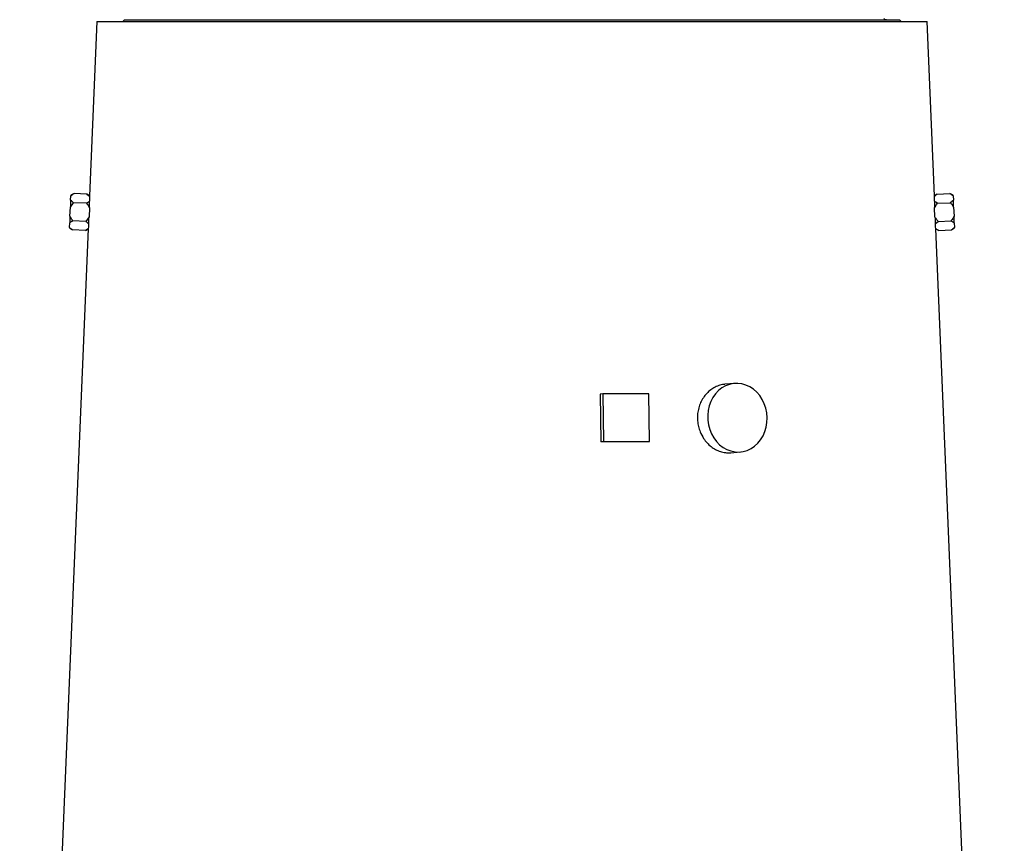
# Model space of a CAD drawing. Header units: millimetres. Extents: x 1240 to 2170, y 618 to 2781.
# Tile 7 of 9: x 1368 to 1884, y 1847 to 2279. Entities that reach past the tile are written whole.
import ezdxf

# ---------------------------------------------------------------- set-up
doc = ezdxf.new("R2010")
doc.units = ezdxf.units.MM

msp = doc.modelspace()

# ---------------------------------------------------------------- linework, layer by layer
at = {"color": 7, "linetype": 'Continuous', "lineweight": 25}
for p, q in [((1408.41, 2278.1), (1404.56, 2186.73)), ((1408.41, 2278.1), (1843.42, 2278.1)), ((1422.91, 2279.1), (1421.91, 2278.1)), ((1422.91, 2279.1), (1828.91, 2279.1)), ((1829.91, 2278.1), (1828.91, 2279.1)), ((1847.27, 2186.71), (1843.42, 2278.1)), ((1396.39, 2187.94), (1394.72, 2187.06)), ((1403.11, 2187.65), (1396.39, 2187.94)), ((1848.72, 2187.65), (1855.43, 2187.94)), ((1857.11, 2187.06), (1855.43, 2187.94)), ((1394.45, 2180.85), (1396.19, 2183.19)), ((1394.61, 2184.47), (1394.7, 2186.8)), ((1402.91, 2182.91), (1396.19, 2183.19)), ((1404.56, 2186.73), (1403.11, 2187.65)), ((1403.11, 2187.65), (1404.56, 2186.53)), ((1404.56, 2186.53), (1404.56, 2186.62)), ((1848.72, 2187.65), (1847.26, 2186.72)), ((1848.92, 2182.91), (1855.63, 2183.19)), ((1857.12, 2186.8), (1857.22, 2184.47)), ((1394.26, 2176.18), (1394.45, 2180.85)), ((1404.44, 2180.43), (1404.25, 2175.76)), ((1847.58, 2175.76), (1847.38, 2180.43)), ((1857.37, 2180.85), (1857.57, 2176.18)), ((1394.01, 2170.23), (1394.1, 2172.57)), ((1402.51, 2173.42), (1395.8, 2173.7)), ((1404.25, 2175.76), (1402.51, 2173.42)), ((1847.79, 2172.21), (1849.32, 2173.42)), ((1849.32, 2173.42), (1856.03, 2173.7)), ((1857.72, 2172.57), (1857.82, 2170.23)), ((1403.83, 2169.47), (1367.91, 1316.1)), ((1394, 2169.97), (1395.6, 2168.96)), ((1402.31, 2168.68), (1395.6, 2168.96)), ((1402.31, 2168.68), (1403.83, 2169.47)), ((1403.84, 2169.58), (1403.85, 2169.68)), ((1883.92, 1316.1), (1847.99, 2169.47)), ((1847.99, 2169.47), (1849.52, 2168.68)), ((1849.52, 2168.68), (1856.23, 2168.96)), ((1856.23, 2168.96), (1857.83, 2169.97)), ((1742.53, 2088.45), (1737.53, 2088.03)), ((1673.56, 2083.04), (1672.17, 2082.81)), ((1672.17, 2082.81), (1672.45, 2057.83)), ((1673.56, 2083.04), (1673.83, 2058.06)), ((1697.7, 2083.04), (1673.56, 2083.04)), ((1697.98, 2058.06), (1697.7, 2083.04)), ((1673.83, 2058.06), (1672.45, 2057.83)), ((1673.83, 2058.06), (1697.98, 2058.06)), ((1697.98, 2058.06), (1696.59, 2057.83)), ((1740.55, 2052.16), (1745.55, 2052.58))]:
    msp.add_line(p, q, dxfattribs=at)
at = {"color": 7, "linetype": 'Continuous', "lineweight": 25, "flags": 128}
for points in [[(1394.61, 2184.47), (1394.59, 2184.08), (1394.57, 2183.67), (1394.55, 2183.24), (1394.54, 2182.79), (1394.52, 2182.32), (1394.5, 2181.84), (1394.47, 2181.35), (1394.45, 2180.85)], [(1394.72, 2187.06), (1394.71, 2187.04), (1394.71, 2186.99), (1394.71, 2186.91), (1394.7, 2186.8)], [(1857.12, 2186.8), (1857.12, 2186.91), (1857.11, 2186.99), (1857.11, 2187.04), (1857.11, 2187.06)], [(1857.37, 2180.85), (1857.35, 2181.35), (1857.33, 2181.84), (1857.31, 2182.32), (1857.29, 2182.79), (1857.27, 2183.24), (1857.25, 2183.67), (1857.24, 2184.08), (1857.22, 2184.47)], [(1404.45, 2180.66), (1404.45, 2180.63), (1404.45, 2180.6), (1404.45, 2180.57), (1404.45, 2180.54), (1404.45, 2180.52), (1404.45, 2180.49), (1404.45, 2180.46), (1404.44, 2180.43)], [(1847.38, 2180.43), (1847.38, 2180.46), (1847.38, 2180.49), (1847.38, 2180.52), (1847.38, 2180.54), (1847.38, 2180.57), (1847.37, 2180.6), (1847.37, 2180.63), (1847.37, 2180.66)], [(1394.26, 2176.18), (1394.24, 2175.68), (1394.22, 2175.19), (1394.2, 2174.71), (1394.18, 2174.24), (1394.16, 2173.8), (1394.14, 2173.37), (1394.12, 2172.96), (1394.1, 2172.57)], [(1404.25, 2175.76), (1404.25, 2175.74), (1404.25, 2175.71), (1404.24, 2175.68), (1404.24, 2175.65), (1404.24, 2175.63), (1404.24, 2175.6), (1404.24, 2175.57), (1404.24, 2175.54)], [(1847.59, 2175.54), (1847.59, 2175.57), (1847.59, 2175.6), (1847.58, 2175.63), (1847.58, 2175.65), (1847.58, 2175.68), (1847.58, 2175.71), (1847.58, 2175.74), (1847.58, 2175.76)], [(1857.72, 2172.57), (1857.71, 2172.96), (1857.69, 2173.37), (1857.67, 2173.8), (1857.65, 2174.24), (1857.63, 2174.71), (1857.61, 2175.19), (1857.59, 2175.68), (1857.57, 2176.18)], [(1394.01, 2170.23), (1394, 2170.12), (1394, 2170.04), (1394, 2169.99), (1394, 2169.97)], [(1857.83, 2169.97), (1857.83, 2169.99), (1857.83, 2170.04), (1857.83, 2170.12), (1857.82, 2170.23)], [(1759.63, 2070.52), (1759.43, 2073.02), (1758.92, 2075.47), (1758.13, 2077.83), (1757.06, 2080.05), (1755.74, 2082.08), (1754.19, 2083.88), (1752.44, 2085.43), (1750.53, 2086.68), (1748.5, 2087.62), (1746.38, 2088.23), (1744.21, 2088.49), (1742.04, 2088.4), (1739.9, 2087.97), (1737.85, 2087.19), (1735.92, 2086.09), (1734.15, 2084.69), (1732.56, 2083.01), (1731.21, 2081.09), (1730.1, 2078.96), (1729.26, 2076.67), (1728.71, 2074.26), (1728.46, 2071.77), (1728.52, 2069.26), (1728.87, 2066.78), (1729.52, 2064.37), (1730.45, 2062.07), (1731.65, 2059.95), (1733.09, 2058.02), (1734.74, 2056.34), (1736.57, 2054.94), (1738.55, 2053.84), (1740.64, 2053.07), (1742.79, 2052.63), (1744.96, 2052.54), (1747.12, 2052.81), (1749.22, 2053.41), (1751.21, 2054.35), (1753.07, 2055.61), (1754.75, 2057.15), (1756.23, 2058.96), (1757.46, 2060.99), (1758.44, 2063.2), (1759.13, 2065.56), (1759.53, 2068.01), (1759.63, 2070.52)]]:
    msp.add_lwpolyline(points, dxfattribs=at)
at = {"color": 7, "linetype": 'Continuous', "lineweight": 25}
msp.add_arc((1822.51, 2282.1), 3, 234.7371, 270.003, dxfattribs=at)
for centre, major_axis, ratio, start_param, end_param in [((1626.31, 2175.14), (221.63, -14), 0.576498, 3.162023, 3.181866), ((1625.52, 2175.14), (221.63, 14), 0.576498, 6.242912, 6.262755), ((1626.31, 2156.12), (222.43, -14.05), 0.576498, 3.125637, 3.145427), ((1625.52, 2156.12), (222.43, 14.05), 0.576498, 6.279351, 6.299141), ((1625.81, 2048.28), (227.18, 2.48), 0.04066, 1.253503, 1.363603)]:
    msp.add_ellipse(centre, major_axis=major_axis, ratio=ratio, start_param=start_param, end_param=end_param, dxfattribs=at)
for points, knots in [([(1394.7, 2186.8), (1395.05, 2187.08), (1395.55, 2187.49), (1396.2, 2187.83), (1396.39, 2187.94)], [0, 0, 0, 0, 0.695918, 1, 1, 1, 1]), ([(1855.43, 2187.94), (1855.87, 2187.7), (1856.51, 2187.34), (1856.98, 2186.93), (1857.12, 2186.8)], [0, 0, 0, 0, 0.685947, 1, 1, 1, 1]), ([(1396.19, 2183.19), (1395.91, 2183.38), (1395.3, 2183.78), (1394.85, 2184.23), (1394.61, 2184.47)], [0, 0, 0, 0, 0.467967, 1, 1, 1, 1]), ([(1404.53, 2183.98), (1404.41, 2183.88), (1403.95, 2183.49), (1403.35, 2183.15), (1402.91, 2182.91)], [0, 0, 0, 0, 0.2727446, 1, 1, 1, 1]), ([(1402.91, 2182.91), (1403.36, 2182.31), (1403.95, 2181.52), (1404.35, 2180.63), (1404.44, 2180.43)], [0, 0, 0, 0, 0.768694, 1, 1, 1, 1]), ([(1404.45, 2180.66), (1404.46, 2180.97), (1404.47, 2181.27), (1404.49, 2181.86), (1404.5, 2182.15), (1404.51, 2182.71), (1404.51, 2182.97), (1404.52, 2183.5), (1404.53, 2183.75), (1404.53, 2183.98)], [0, 0, 0, 0, 0.25, 0.25, 0.5, 0.5, 0.75, 0.75, 1, 1, 1, 1]), ([(1847.27, 2186.53), (1847.52, 2186.76), (1847.95, 2187.15), (1848.49, 2187.51), (1848.72, 2187.65)], [0, 0, 0, 0, 0.587342, 1, 1, 1, 1]), ([(1847.27, 2186.71), (1847.27, 2186.72), (1847.27, 2186.78), (1847.27, 2186.65), (1847.27, 2186.53)], [0, 0, 0, 0, 0.109002, 1, 1, 1, 1]), ([(1847.29, 2183.98), (1847.3, 2183.75), (1847.3, 2183.5), (1847.31, 2182.98), (1847.32, 2182.71), (1847.34, 2181.86), (1847.35, 2181.27), (1847.37, 2180.66)], [0, 0, 0, 0, 0.25, 0.25, 0.5, 0.5, 1, 1, 1, 1]), ([(1848.92, 2182.91), (1848.62, 2183.07), (1848.01, 2183.4), (1847.54, 2183.79), (1847.29, 2183.98)], [0, 0, 0, 0, 0.487916, 1, 1, 1, 1]), ([(1847.38, 2180.43), (1847.81, 2181.23), (1848.28, 2182.1), (1848.88, 2182.86), (1848.92, 2182.91)], [0, 0, 0, 0, 0.934502, 1, 1, 1, 1]), ([(1857.22, 2184.47), (1857.21, 2184.45), (1856.81, 2184), (1856.21, 2183.59), (1855.63, 2183.19)], [0, 0, 0, 0, 0.02908, 1, 1, 1, 1]), ([(1855.63, 2183.19), (1855.97, 2182.82), (1856.63, 2182.1), (1857.13, 2181.26), (1857.37, 2180.85)], [0, 0, 0, 0, 0.5152084, 1, 1, 1, 1]), ([(1394.1, 2172.57), (1394.23, 2172.68), (1394.7, 2173.1), (1395.33, 2173.45), (1395.8, 2173.7)], [0, 0, 0, 0, 0.274991, 1, 1, 1, 1]), ([(1395.8, 2173.7), (1395.34, 2174.31), (1394.75, 2175.09), (1394.35, 2175.98), (1394.26, 2176.18)], [0, 0, 0, 0, 0.769203, 1, 1, 1, 1]), ([(1402.51, 2173.42), (1402.79, 2173.23), (1403.38, 2172.85), (1403.81, 2172.43), (1404.04, 2172.21)], [0, 0, 0, 0, 0.4918001, 1, 1, 1, 1]), ([(1404.04, 2172.21), (1404.05, 2172.36), (1404.1, 2173.22), (1404.18, 2174.38), (1404.23, 2175.42), (1404.24, 2175.54)], [0, 0, 0, 0, 0.150639, 0.894899, 1, 1, 1, 1]), ([(1849.32, 2173.42), (1848.98, 2173.79), (1848.32, 2174.52), (1847.82, 2175.36), (1847.58, 2175.76)], [0, 0, 0, 0, 0.515064, 1, 1, 1, 1]), ([(1847.59, 2175.54), (1847.61, 2175.08), (1847.68, 2173.86), (1847.75, 2172.84), (1847.79, 2172.21)], [0, 0, 0, 0, 0.379815, 1, 1, 1, 1]), ([(1857.57, 2176.18), (1857.14, 2175.38), (1856.68, 2174.52), (1856.07, 2173.75), (1856.03, 2173.7)], [0, 0, 0, 0, 0.934461, 1, 1, 1, 1]), ([(1856.03, 2173.7), (1856.33, 2173.54), (1856.98, 2173.19), (1857.46, 2172.78), (1857.72, 2172.57)], [0, 0, 0, 0, 0.466325, 1, 1, 1, 1]), ([(1395.6, 2168.96), (1395.03, 2169.35), (1394.43, 2169.75), (1394.03, 2170.21), (1394.01, 2170.23)], [0, 0, 0, 0, 0.952461, 1, 1, 1, 1]), ([(1403.85, 2169.68), (1403.54, 2169.44), (1403.08, 2169.09), (1402.5, 2168.78), (1402.31, 2168.68)], [0, 0, 0, 0, 0.658822, 1, 1, 1, 1]), ([(1847.98, 2169.68), (1847.98, 2169.59), (1847.99, 2169.46), (1847.99, 2169.52), (1847.99, 2169.55)], [0, 0, 0, 0, 0.623888, 1, 1, 1, 1]), ([(1849.52, 2168.68), (1849.08, 2168.92), (1848.52, 2169.23), (1848.08, 2169.59), (1847.98, 2169.68)], [0, 0, 0, 0, 0.769494, 1, 1, 1, 1]), ([(1857.82, 2170.23), (1857.53, 2169.95), (1857.08, 2169.51), (1856.46, 2169.11), (1856.23, 2168.96)], [0, 0, 0, 0, 0.626765, 1, 1, 1, 1]), ([(1737.53, 2087.98), (1737.29, 2087.97), (1736.17, 2087.95), (1734.21, 2087.4), (1731.74, 2086.31), (1729.46, 2084.74), (1727.44, 2082.76), (1725.74, 2080.42), (1724.42, 2077.78), (1723.52, 2074.92), (1723.07, 2071.92), (1723.08, 2068.88), (1723.56, 2065.89), (1724.54, 2062.71), (1725.69, 2060.75), (1726.33, 2059.65)], [0, 0, 0, 0, 0.022214, 0.10171, 0.181152, 0.260596, 0.340241, 0.419886, 0.499676, 0.579463, 0.65911, 0.738758, 0.8182, 0.897644, 1, 1, 1, 1]), ([(1726.33, 2059.65), (1726.91, 2058.85), (1728.07, 2057.27), (1730.21, 2055.32), (1732.57, 2053.79), (1735.1, 2052.7), (1737.72, 2052.17), (1739.57, 2052), (1740.49, 2052.16), (1740.55, 2052.18)], [0, 0, 0, 0, 0.164714, 0.329428, 0.494151, 0.658873, 0.823366, 0.987859, 1, 1, 1, 1])]:
    msp.add_open_spline(points, degree=3, knots=knots, dxfattribs=at)

doc.saveas('drawing.dxf')
